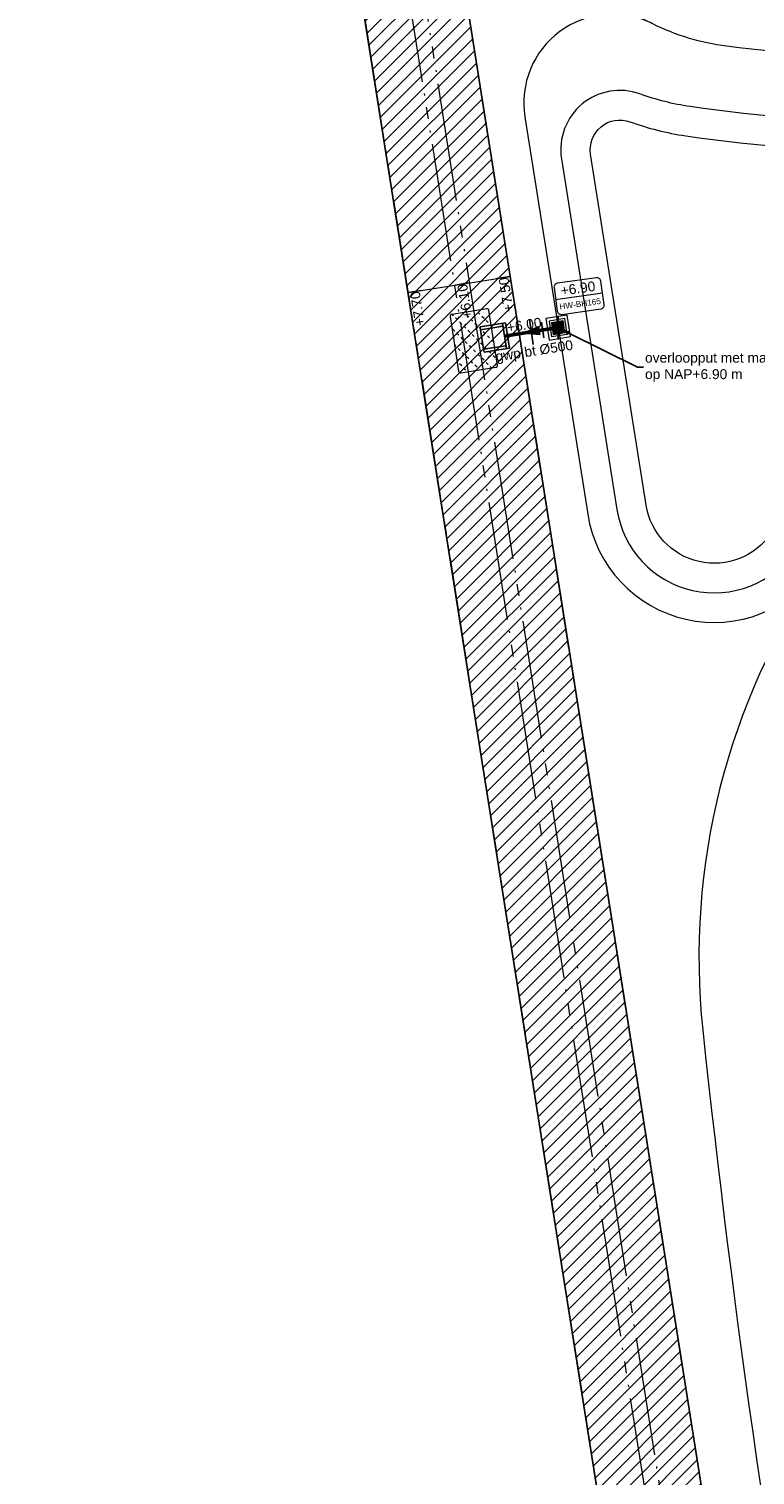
# Model space of a CAD drawing. Extents: x 98477 to 100410, y 398052 to 398969.
# Tile 34 of 256: x 98477 to 98514, y 398265 to 398338. Entities that reach past the tile are written whole.
import ezdxf
from ezdxf import colors
from ezdxf.entities.mleader import LeaderData, LeaderLine
from ezdxf.enums import TextEntityAlignment as Align
from ezdxf.math import Vec2, Vec3

# ---------------------------------------------------------------- set-up
doc = ezdxf.new("R2010")
doc.units = 0
doc.linetypes.add('RI-DRAIN', pattern=[9.2, 6, -0.6, 0.1, -0.6, 0.6, -0.6, 0.1, -0.6])
doc.linetypes.add('RI-RWA', pattern=[8.25, 4.5, -0.75, 0.75, -0.75, 0.75, -0.75])
for name, color, linetype, lineweight in [('N-GW-bodem A-watergang', 140, 'RI-DRAIN', 9), ('N-GW-hoogtelijn laagte NAP +6.10', 120, 'AL-HOOGTELIJN +6.10', 18), ('N-GW-hoogtelijn laagte NAP +6.50', 110, 'AL-HOOGTELIJN +6.50', 18), ('N-GW-hoogtelijn laagte NAP +7.00', 100, 'AL-HOOGTELIJN +7.00', 18), ('N-GW-insteek A-watergang', 160, 'RI-DRAIN', 18), ('N-IE-taludbescherming stortebed', 190, 'Continuous', 18), ('N-RI-RWA b.o.b.', 162, 'Continuous', 25), ('N-RI-RWA hoofdriool', 162, 'RI-RWA', 50), ('N-RI-RWA put', 1, 'Continuous', 25), ('N-RI-RWA putdeksel', 7, 'Continuous', 18), ('N-RI-RWA putnummer', 162, 'Continuous', 18), ('N-RI-RWA putwand', 7, 'Continuous', 18), ('N-RI-RWA strenginformatie', 162, 'Continuous', 25), ('N-RI-stroomrichting', 7, 'Continuous', 25), ('N-RI-uitstroombak', 1, 'Continuous', 25), ('X-AL-aanpijling', 1, 'Continuous', 25), ('X-AL-hoogtelijn - Niv 1', 1, 'AL-HOOGTELIJN', 18), ('X-AL-planthoogte VERWERKT', 180, 'Continuous', 25), ('X-AL-rapporttekening blauw', 125, 'Continuous', 25)]:
    doc.layers.add(name, color=color, linetype=linetype, lineweight=lineweight)
for name, color, linetype, plot in [('X-AL-contourlijnen', 30, 'Continuous', False), ('X-AL-hulplijn', 30, 'Continuous', False), ('X-AL-hulplijn riolering', 30, 'Continuous', False)]:
    doc.layers.add(name, color=color, linetype=linetype, plot=plot)
doc.styles.add('CS Annotative', font='arial.ttf')
doc.styles.get("Standard").update_dxf_attribs({"font": 'txt.shx'})
doc.linetypes.add('AL-HOOGTELIJN', pattern='A,10,-1.5,["H",Standard,S=0.9,R=0,X=-0.3,Y=-0.45],-1.5,30', length=43)
doc.linetypes.add('AL-HOOGTELIJN +6.10', pattern='A,7.5,-1.5,["+6.10",Standard,S=0.9,R=0,X=-0.3,Y=-0.45],-4.5,22.5', length=36)
doc.linetypes.add('AL-HOOGTELIJN +6.50', pattern='A,7.5,-1.5,["+6.50",Standard,S=0.9,R=0,X=-0.3,Y=-0.45],-4.5,22.5', length=36)
doc.linetypes.add('AL-HOOGTELIJN +7.00', pattern='A,7.5,-1.5,["+7.00",Standard,S=0.9,R=0,X=-0.3,Y=-0.45],-4.5,22.5', length=36)

# ---------------------------------------------------------------- blocks, each defined once
blk = doc.blocks.new('*U703')
h = blk.add_hatch(color=256)
h.dxf.hatch_style = 1
h.paths.add_polyline_path([(0.209, -0.155, 0.160903), (0.26, 0, 0.722796), (-0.209, 0.155)])
at = {"flags": 128}
blk.add_lwpolyline([(0.209, -0.155), (-0.209, 0.155)], dxfattribs=at)
blk.add_circle((0, 0), 0.26)
at = {"layer": 'N-RI-RWA putdeksel', "flags": 128}
blk.add_lwpolyline([(0.341, -0.253), (0.253, 0.341), (-0.341, 0.253), (-0.253, -0.341)], close=True, dxfattribs=at)
at = {"layer": 'N-RI-RWA putdeksel', "lineweight": 5, "flags": 128}
for points in [[(-0.333, 0.203), (-0.107, 0.237)], [(-0.326, 0.154), (-0.194, 0.173)], [(-0.319, 0.104), (-0.232, 0.117)], [(-0.311, 0.055), (-0.252, 0.064)], [(-0.304, 0.005), (-0.26, 0.012)], [(-0.258, 0.034), (-0.291, 0.26)], [(-0.222, 0.135), (-0.242, 0.267)], [(-0.18, 0.188), (-0.192, 0.275)], [(-0.134, 0.223), (-0.143, 0.282)], [(-0.087, 0.245), (-0.093, 0.289)], [(-0.038, 0.257), (-0.044, 0.297)], [(0.012, 0.26), (0.005, 0.304)], [(0.034, 0.258), (0.26, 0.291)], [(0.064, 0.252), (0.055, 0.311)], [(0.117, 0.232), (0.104, 0.319)], [(0.135, 0.222), (0.267, 0.242)], [(0.173, 0.194), (0.154, 0.326)], [(0.188, 0.18), (0.275, 0.192)], [(0.237, 0.107), (0.203, 0.333)], [(0.223, 0.134), (0.282, 0.143)], [(0.245, 0.087), (0.289, 0.093)], [(0.257, 0.038), (0.297, 0.044)], [(-0.297, -0.044), (-0.257, -0.038)], [(-0.289, -0.093), (-0.245, -0.087)], [(-0.282, -0.143), (-0.223, -0.134)], [(-0.275, -0.192), (-0.188, -0.18)], [(-0.267, -0.242), (-0.135, -0.222)], [(-0.26, -0.291), (-0.034, -0.258)], [(-0.203, -0.333), (-0.237, -0.107)], [(-0.154, -0.326), (-0.173, -0.194)], [(-0.104, -0.319), (-0.117, -0.232)], [(-0.055, -0.311), (-0.064, -0.252)], [(-0.005, -0.304), (-0.012, -0.26)], [(0.044, -0.297), (0.038, -0.257)], [(0.093, -0.289), (0.087, -0.245)], [(0.107, -0.237), (0.333, -0.203)], [(0.143, -0.282), (0.134, -0.223)], [(0.192, -0.275), (0.18, -0.188)], [(0.194, -0.173), (0.326, -0.154)], [(0.242, -0.267), (0.222, -0.135)], [(0.232, -0.117), (0.319, -0.104)], [(0.252, -0.064), (0.311, -0.055)], [(0.291, -0.26), (0.258, -0.034)], [(0.26, -0.012), (0.304, -0.005)]]:
    blk.add_lwpolyline(points, dxfattribs=at)
at = {"layer": 'N-RI-RWA putwand', "flags": 128}
for points in [[(0.625, -0.463), (0.463, 0.625), (-0.625, 0.463), (-0.463, -0.625)], [(0.454, -0.337), (0.337, 0.454), (-0.454, 0.337), (-0.337, -0.454)]]:
    blk.add_lwpolyline(points, close=True, dxfattribs=at)
blk = doc.blocks.new('*U704')
at = {"flags": 128}
for points in [[(-0.5, 3.21), (-6.92, 2.21)], [(-6.92, 2.21), (-6.81, 1.47)], [(-6.81, 1.47), (-1.13, 2.36)], [(-6.81, 1.47), (-6.04, -3.47)], [(-1.24, 3.1), (-0.24, -3.33)], [(0.5, -3.21), (-0.5, 3.21)], [(-0.36, -2.59), (-6.04, -3.47)], [(-6.04, -3.47), (-5.92, -4.21)], [(-5.92, -4.21), (0.5, -3.21)]]:
    blk.add_lwpolyline(points, dxfattribs=at)
blk = doc.blocks.new('*U705')
at = {"layer": 'N-RI-stroomrichting'}
h = blk.add_hatch(color=256, dxfattribs=at)
h.dxf.hatch_style = 1
h.paths.add_polyline_path([(-1.98, -0.31), (2.13, -0.68), (1.82, 1.3)])
blk.add_lwpolyline([(-1.98, -0.31), (2.13, -0.68), (1.82, 1.3)], close=True, dxfattribs=at)
at = {"layer": 'X-AL-hulplijn riolering'}
blk.add_lwpolyline([(0.5, -3.21), (-0.5, 3.21)], dxfattribs=at)
at = {"lineweight": 25, "style": 'CS Annotative'}
blk.add_attdef('Strenginformatie', text='', height=2.5, rotation=8.8341, dxfattribs=at).set_placement((0.74, -4.78), align=Align.MIDDLE_CENTER)
blk = doc.blocks.new('*U706')
at = {"layer": 'X-AL-hulplijn riolering', "flags": 128}
for points in [[(0, 0), (-9.88, -1.54)], [(-3.65, -2.59), (-4.26, 1.36)], [(0, -3), (0, 3)]]:
    blk.add_lwpolyline(points, dxfattribs=at)
at = {"layer": 'N-RI-RWA b.o.b.', "linetype": 'Continuous', "style": 'CS Annotative'}
blk.add_attdef('B.o.b.links', text='', height=0.5, rotation=8.8341, dxfattribs=at).set_placement((-0.85, 0.27), align=Align.MIDDLE_RIGHT)
blk = doc.blocks.new('*U707')
at = {"layer": 'X-AL-hulplijn riolering'}
for points in [[(-0.63, 0.63), (0, 0), (0.63, 0.63, 0.414214)], [(0, 0), (-0.63, -0.63, 0.414214), (0.63, -0.63)]]:
    blk.add_hatch(color=256, dxfattribs=at).paths.add_polyline_path(points)
at = {"lineweight": 9}
blk.add_line((-0.6, 7.18), (11.28, 8.85), dxfattribs=at)
blk.add_lwpolyline([(0.94, 3.36), (10.85, 4.75, 0.414214), (11.7, 5.88), (10.86, 11.82, 0.414214), (9.73, 12.67), (-0.17, 11.28, 0.414214), (-1.02, 10.15), (-0.19, 4.21, 0.414214)], format="xyb", close=True)
at = {"layer": 'X-AL-hulplijn riolering'}
for points in [[(0.75, -0.75), (-0.75, 0.75)], [(0.75, 0.75), (-0.75, -0.75)]]:
    blk.add_lwpolyline(points, dxfattribs=at)
blk.add_circle((0, 0), 0.887, dxfattribs=at)
at = {"style": 'CS Annotative'}
for tag, height, p in [('HOOGTE', 2.5, (5.06, 9.97)), ('NR', 1.5, (5.61, 6.06))]:
    blk.add_attdef(tag, text='', height=height, rotation=8, dxfattribs=at).set_placement(p, align=Align.MIDDLE_CENTER)
blk = doc.blocks.new('*U444')
at = {"layer": 'X-AL-hulplijn', "flags": 128}
blk.add_lwpolyline([(-0.349, -0.031), (0.349, 0.031)], dxfattribs=at)
at = {"layer": 'X-AL-planthoogte VERWERKT', "linetype": 'Continuous', "style": 'CS Annotative'}
blk.add_attdef('HOOGTE-LINKS', text='', height=0.5, rotation=275.10061, dxfattribs=at).set_placement((0, 0), align=Align.MIDDLE_RIGHT)
blk = doc.blocks.new('*U445')
at = {"layer": 'X-AL-hulplijn', "flags": 128}
blk.add_lwpolyline([(-0.349, -0.031), (0.349, 0.031)], dxfattribs=at)
at = {"layer": 'X-AL-planthoogte VERWERKT', "linetype": 'Continuous', "style": 'CS Annotative'}
blk.add_attdef('HOOGTE-LINKS', text='', height=0.5, rotation=275.10061, dxfattribs=at).set_placement((0, 0), align=Align.MIDDLE_RIGHT)
blk = doc.blocks.new('*U446')
at = {"layer": 'X-AL-hulplijn', "flags": 128}
blk.add_lwpolyline([(-0.349, -0.031), (0.349, 0.031)], dxfattribs=at)
at = {"layer": 'X-AL-planthoogte VERWERKT', "linetype": 'Continuous', "style": 'CS Annotative'}
blk.add_attdef('HOOGTE-LINKS', text='', height=0.5, rotation=275.10061, dxfattribs=at).set_placement((0, 0), align=Align.MIDDLE_RIGHT)

msp = doc.modelspace()

# ---------------------------------------------------------------- hatches: boundary and pattern name
at = {"layer": 'N-IE-taludbescherming stortebed'}
h = msp.add_hatch(dxfattribs=at)
h.set_pattern_fill('CS-BOUWWEG', color=256, scale=0.5)
h.set_pattern_definition([(45, (0, 0), (-0.3535533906, 0.3535533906), [0.15, -0.15]), (135, (0, 0.1), (-0.3535533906, -0.3535533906), [0.15, -0.15])])
edge = h.paths.add_edge_path()
edge.add_arc((98500.481, 398323.992), 0.1, 8.98299, 98.98299)
edge.add_line((98500.465, 398324.091), (98498.688, 398323.81))
edge.add_arc((98498.703, 398323.711), 0.1, 98.98299, 188.98299)
edge.add_line((98498.604, 398323.696), (98499.042, 398320.93))
edge.add_arc((98499.14, 398320.946), 0.1, 188.98299, 278.98299)
edge.add_line((98499.156, 398320.847), (98500.934, 398321.128))
edge.add_arc((98500.918, 398321.227), 0.1, 278.98299, 368.98299)
edge.add_line((98501.017, 398321.242), (98500.58, 398324.008))
at = {"layer": 'X-AL-rapporttekening blauw'}
h = msp.add_hatch(dxfattribs=at)
h.set_pattern_fill('ANSI31', color=256, scale=20)
h.set_pattern_definition([(45, (0, 0), (-0.3535533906, 0.3535533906), [])])
edge = h.paths.add_edge_path()
edge.add_line((98524.798, 398462.075), (98479.448, 398449.729))
edge.add_arc((98480.237, 398446.834), 3, 105.23039, 188.98299)
edge.add_line((98477.273, 398446.365), (98539.385, 398053.451))
edge.add_arc((98541.46, 398053.779), 2.1, 188.98299, 288.98299)
edge.add_line((98542.143, 398051.793), (98543.151, 398052.14))
edge.add_arc((98542.468, 398054.125), 2.1, 288.98299, 368.98299)
edge.add_line((98544.542, 398054.453), (98483.054, 398443.422))
edge.add_arc((98485.029, 398443.734), 2, 105.23039, 188.98299, ccw=False)
edge.add_line((98484.504, 398445.664), (98526.177, 398457.01))
edge.add_arc((98522.171, 398471.724), 15.25, 285.23039, 300.91499)
edge.add_arc((98528.927, 398460.442), 2.1, 300.91499, 400.10423)
edge.add_line((98530.533, 398461.795), (98529.847, 398462.61))
edge.add_arc((98528.241, 398461.257), 2.1, 40.10423, 120.10973)
edge.add_arc((98522.171, 398471.724), 10, 285.23039, 300.10973, ccw=False)

# ---------------------------------------------------------------- linework, layer by layer
at = {"layer": 'N-GW-bodem A-watergang', "flags": 128}
msp.add_lwpolyline([(98525.428, 398459.76, 0.051831), (98527.819, 398460.685, -1), (98528.161, 398460.018, -0.051831), (98525.625, 398459.036), (98481.271, 398446.96, 0.382626), (98480.546, 398445.839), (98542.409, 398054.496, -1), (98541.668, 398054.379), (98479.644, 398446.74, -0.382626), (98480.079, 398447.413)], format="xyb", close=True, dxfattribs=at)
at = {"layer": 'N-GW-hoogtelijn laagte NAP +6.10', "flags": 128}
msp.add_lwpolyline([(98562.972, 398336.394, -0.034878), (98550.189, 398331.81), (98535.928, 398327.792, 0.175514), (98514.896, 398312.71, -0.67814), (98508.552, 398314.143), (98505.74, 398331.933, -0.570896), (98507.732, 398333.578, 0.050455), (98510.563, 398332.865, 0.143334), (98553.849, 398338.92, -0.003149), (98560.564, 398341.898, -0.998518)], format="xyb", close=True, dxfattribs=at)
at = {"layer": 'N-GW-hoogtelijn laagte NAP +6.50', "flags": 128}
msp.add_lwpolyline([(98565.584, 398344.32, 0.493703), (98564.202, 398345.1, 0.005122), (98553.232, 398340.287, -0.143334), (98510.781, 398334.349, -0.050455), (98508.243, 398334.988, 0.570896), (98504.259, 398331.699), (98507.071, 398313.909, 0.67814), (98516.133, 398311.861, -0.175514), (98536.335, 398326.348), (98550.595, 398330.366, 0.041686), (98566.025, 398336.137, 0.328383), (98566.588, 398337.181), (98565.584, 398344.32)], format="xyb", dxfattribs=at)
at = {"layer": 'N-GW-hoogtelijn laagte NAP +7.00', "flags": 128}
for points in [[(98495.548, 398433.93, 0.174131), (98491.763, 398414.005), (98502.304, 398347.452, 0.243346), (98508.841, 398338.571, 0.083246), (98512.64, 398337.425, 0.138469), (98551.876, 398343.296, -0.006162), (98565.16, 398349.091, -0.492409), (98566.539, 398348.309), (98568.233, 398336.249, -0.342739), (98567.623, 398335.185, 0.011531), (98566.166, 398334.547, -0.04031), (98551.002, 398328.922), (98536.741, 398324.904, 0.175514), (98517.37, 398311.013, 0.178572), (98511.428, 398287.525, 0.038352), (98527.313, 398201.357, 0.186216), (98533.44, 398192.905, 0.155799), (98541.951, 398190.584, 0.012178), (98566.807, 398192.257, -0.4002), (98567.889, 398191.4), (98568.327, 398188.281, -0.414214), (98567.476, 398187.152), (98554.108, 398185.273, 0.217662), (98536.943, 398174.312, 0.093315), (98533.514, 398165.92), (98533.497, 398165.835, 0.085542), (98532.97, 398148.859), (98546.412, 398053.213)], [(98508.841, 398338.571, 0.608461), (98502.402, 398333.833), (98505.589, 398313.674, 0.67814), (98517.37, 398311.013)]]:
    msp.add_lwpolyline(points, format="xyb", dxfattribs=at)
at = {"layer": 'N-GW-insteek A-watergang', "flags": 128}
msp.add_lwpolyline([(98526.177, 398457.01, 0.068544), (98530.006, 398458.641, 0.462008), (98530.533, 398461.795), (98529.847, 398462.61, 0.363997), (98527.187, 398463.074, -0.065015), (98524.798, 398462.075), (98479.448, 398449.729, 0.382626), (98477.273, 398446.365), (98539.385, 398053.451, 0.466308), (98542.143, 398051.793), (98543.151, 398052.14, 0.36397), (98544.542, 398054.453), (98483.054, 398443.422, -0.382626), (98484.504, 398445.664), (98526.177, 398457.01)], format="xyb", dxfattribs=at)
at = {"layer": 'N-IE-taludbescherming stortebed', "flags": 128}
msp.add_lwpolyline([(98500.58, 398324.008, 0.414214), (98500.465, 398324.091), (98498.688, 398323.81, 0.414214), (98498.604, 398323.696), (98499.042, 398320.93, 0.414214), (98499.156, 398320.847), (98500.934, 398321.128, 0.414214), (98501.017, 398321.242), (98500.58, 398324.008)], format="xyb", dxfattribs=at)
at = {"layer": 'N-RI-RWA hoofdriool', "flags": 128}
msp.add_lwpolyline([(98504.093, 398323.137), (98501.367, 398322.713)], dxfattribs=at)
at = {"layer": 'X-AL-contourlijnen', "flags": 128}
msp.add_lwpolyline([(98524.798, 398462.075), (98479.448, 398449.729, 0.382626), (98477.273, 398446.365), (98539.385, 398053.451, 0.466308), (98542.143, 398051.793), (98543.151, 398052.14, 0.36397), (98544.542, 398054.453), (98483.054, 398443.422, -0.382626), (98484.504, 398445.664), (98526.177, 398457.01, 0.068544), (98530.006, 398458.641, 0.462008), (98530.533, 398461.795), (98529.847, 398462.61, 0.363997), (98527.187, 398463.074, -0.065015)], format="xyb", close=True, dxfattribs=at)
at = {"layer": 'X-AL-hoogtelijn - Niv 1', "ltscale": 0.25, "flags": 128}
msp.add_lwpolyline([(98496.472, 398324.915), (98501.658, 398325.735)], dxfattribs=at)

# ---------------------------------------------------------------- block references
at = {"layer": 'N-RI-RWA b.o.b.'}
ref = msp.add_blockref('*U706', (98504.093, 398323.137), dxfattribs=dict(at, xscale=0.2, yscale=0.2, zscale=0.2))
ref.add_attrib('B.o.b.links', '+6.00', dxfattribs={"linetype": 'Continuous', "height": 0.5, "rotation": 8.8341, "style": 'CS Annotative'}).set_placement((98503.241, 398323.41), align=Align.MIDDLE_RIGHT)
at = {"layer": 'N-RI-RWA put', "rotation": 0.5459140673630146}
msp.add_blockref('*U703', (98504.093, 398323.137), dxfattribs=at)
at = {"layer": 'N-RI-RWA putnummer'}
ref = msp.add_blockref('*U707', (98504.084, 398323.136), dxfattribs=dict(at, xscale=0.2, yscale=0.2, zscale=0.2))
ref.add_attrib('HOOGTE', '+6.90', dxfattribs={"linetype": 'Continuous', "height": 0.5, "rotation": 8, "style": 'CS Annotative'}).set_placement((98505.096, 398325.13), align=Align.MIDDLE_CENTER)
ref.add_attrib('NR', 'HW-BH165', dxfattribs={"linetype": 'Continuous', "height": 0.3, "rotation": 8, "style": 'CS Annotative'}).set_placement((98505.206, 398324.347), align=Align.MIDDLE_CENTER)
at = {"layer": 'N-RI-RWA strenginformatie'}
ref = msp.add_blockref('*U705', (98502.73, 398322.925), dxfattribs=dict(at, xscale=0.2, yscale=0.2, zscale=0.2))
ref.add_attrib('Strenginformatie', 'gwp bt %%C500', dxfattribs={"linetype": 'Continuous', "lineweight": 25, "height": 0.5, "rotation": 8.8341, "style": 'CS Annotative'}).set_placement((98502.878, 398321.97), align=Align.MIDDLE_CENTER)
at = {"layer": 'N-RI-uitstroombak', "xscale": 0.2, "yscale": 0.2, "zscale": 0.2}
msp.add_blockref('*U704', (98501.515, 398322.736), dxfattribs=at)
at = {"layer": 'X-AL-planthoogte VERWERKT', "rotation": 183.8823758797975}
for name, p, values in [('*U445', (98501.312, 398325.681), {'HOOGTE-LINKS': '+7.50'}), ('*U444', (98496.818, 398324.97), {'HOOGTE-LINKS': '+7.70'}), ('*U446', (98499.213, 398325.349), {'HOOGTE-LINKS': '+6.10'})]:
    msp.add_blockref(name, p, dxfattribs=at).add_auto_attribs(values)

# ---------------------------------------------------------------- leaders
at = {"layer": 'X-AL-aanpijling'}
ml = msp.add_multileader_mtext('Standard', dxfattribs=at)
ml.set_content('overloopput met maasrooster\\Pop NAP+6.90 m', color=2, style='CS Annotative')
ml.set_leader_properties(color=256)
ml.build(insert=Vec2(0, 0))
ml.multileader.update_dxf_attribs({"text_left_attachment_type": 2, "text_right_attachment_type": 2, "dogleg_length": 1.5, "arrow_head_size": 0.6, "scale": 0.2})
ctx = ml.context
ctx.base_point, ctx.scale, ctx.char_height, ctx.arrow_head_size, ctx.landing_gap_size, ctx.plane_origin = Vec3(98508.418, 398321.126), 0.2, 0.5, 0.6, 0.08, Vec3(98504.095, 398323.124)
ctx.left_attachment, ctx.right_attachment = 2, 2
notes = []
notes.append((ctx, [(0, (1, 1, 0), (98508.118, 398321.126), (1, 0), 0.3, [(0, [(98504.095, 398323.124)], 0, [])])]))
ctx.mtext.insert, ctx.mtext.flow_direction = Vec3(98508.498, 398321.863), 5
for ctx, leaders in notes:
    for number, flags, end, landing, length, lines in leaders:
        leader = LeaderData()
        leader.index, (leader.has_last_leader_line, leader.has_dogleg_vector, leader.attachment_direction) = number, flags
        leader.last_leader_point, leader.dogleg_vector, leader.dogleg_length = Vec3(end), Vec3(landing), length
        for number, points, colour, breaks in lines:
            line = LeaderLine()
            line.index, line.vertices, line.color, line.breaks = number, Vec3.list(points), colors.encode_raw_color(colour), breaks
            leader.lines.append(line)
        ctx.leaders.append(leader)

doc.saveas('drawing.dxf')
